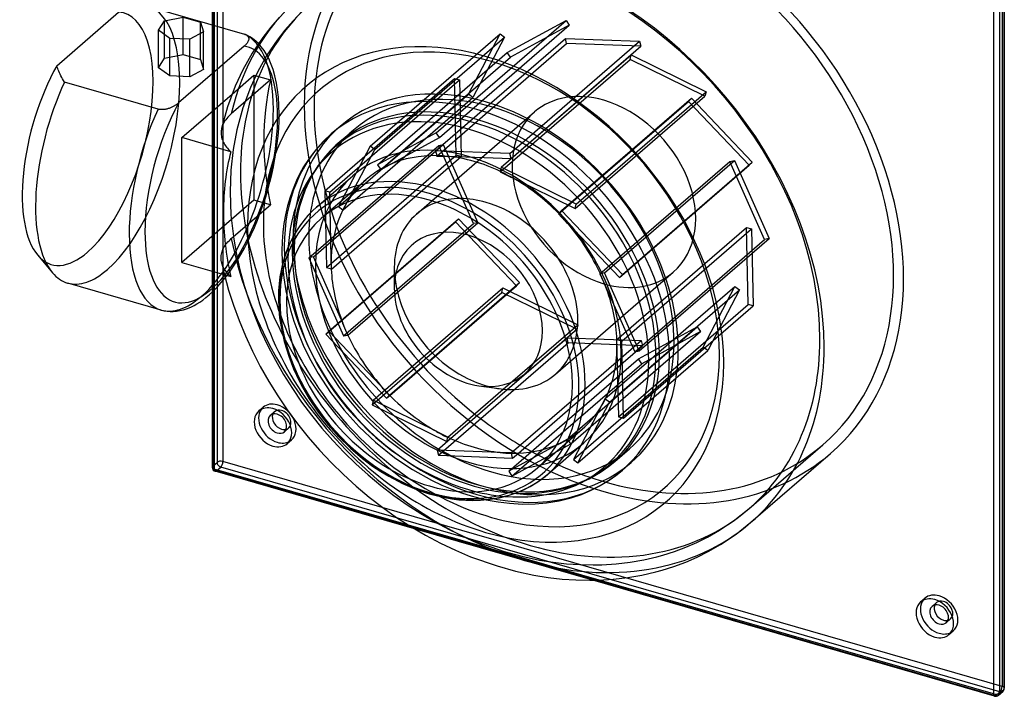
# Model space of a CAD drawing. Header units: millimetres. Extents: x -174 to 168, y -150 to 202.
# Tile 1 of 2: x -174 to 168, y -150 to 85. Entities that reach past the tile are written whole.
import ezdxf

# ---------------------------------------------------------------- set-up
doc = ezdxf.new("R2010")
doc.units = ezdxf.units.MM
doc.layers.add('HIDDEN', color=7, linetype='Continuous')
doc.layers.add('THICK', color=7, linetype='Continuous')

msp = doc.modelspace()

# ---------------------------------------------------------------- linework, layer by layer
at = {"layer": 'HIDDEN'}
for p, q in [((-103.35, 201.6), (-103.35, -68.6)), ((-106.9, 200.02), (-106.9, -70.18)), ((-105.4, 201.32), (-105.4, -68.88)), ((166.85, 123.6), (166.85, -146.6)), ((-117.18, 72.63), (-117.18, 85.62)), ((-75.97, 87.5), (-79.03, 84.35)), ((-123.64, 71.36), (-123.64, 84.35)), ((-111.17, 70.89), (-111.17, 83.88)), ((-107.1, 82.88), (-107.1, -9.84)), ((-106.35, 82.66), (-106.35, -9.11)), ((-79.03, 84.35), (-81.89, 81.06)), ((-29.38, 45.47), (15.62, 84.44)), ((-28.27, 43.82), (16.73, 82.79)), ((-4.74, 73.32), (15.62, 84.44)), ((16.73, 82.79), (-3.63, 71.67)), ((15.62, 84.44), (16.73, 82.79)), ((-81.89, 81.06), (-84.57, 77.6)), ((-52.27, 40.86), (-7.27, 79.83)), ((-50.69, 39.69), (-5.69, 78.66)), ((-18.24, 58.85), (-7.27, 79.83)), ((-5.69, 78.66), (-16.66, 57.68)), ((-7.27, 79.83), (-5.69, 78.66)), ((-90.04, 75.28), (-91.03, 76.39)), ((-89.07, 73.97), (-90.04, 75.28)), ((-84.57, 77.6), (-88.11, 72.34)), ((-29.61, 39.23), (15.39, 78.2)), ((-29.23, 37.39), (15.82, 76.4)), ((-3.89, 38.29), (41.11, 77.26)), ((-3.46, 36.49), (41.54, 75.46)), ((15.82, 76.4), (15.39, 78.2)), ((15.39, 78.2), (41.11, 77.26)), ((41.54, 75.46), (15.82, 76.4)), ((41.11, 77.26), (41.54, 75.46)), ((-123.64, 71.36), (-117.18, 72.63)), ((-117.18, 72.63), (-111.17, 70.89)), ((-88.11, 72.34), (-91.26, 66.73)), ((-88.01, 72.23), (-89.07, 73.97)), ((-87.48, 71.23), (-88.01, 72.23)), ((-49.74, 34.35), (-4.74, 73.32)), ((-6.83, 33.56), (38.17, 72.53)), ((-3.63, 71.67), (-4.74, 73.32)), ((37.83, 70.93), (38.17, 72.53)), ((38.17, 72.53), (64.16, 59.71)), ((-125.69, 68.04), (-123.64, 71.36)), ((-111.17, 70.89), (-110.13, 67.46)), ((-86.81, 69.71), (-87.48, 71.23)), ((-85.97, 67.44), (-86.81, 69.71)), ((-48.68, 32.66), (-3.63, 71.67)), ((-7.22, 31.92), (37.83, 70.93)), ((63.81, 58.11), (37.83, 70.93)), ((-100.15, 58.91), (-92.64, 65.42)), ((-91.26, 66.73), (-93.83, 61.19)), ((-92.64, 65.42), (-86.89, 63.77)), ((-92.64, 65.42), (-92.64, 22.12)), ((-85.32, 65.18), (-85.97, 67.44)), ((-84.78, 62.71), (-85.32, 65.18)), ((-86.89, 63.77), (-100.44, 52.03)), ((-84.39, 60.32), (-84.78, 62.71)), ((-68.03, 25.37), (-23.03, 64.34)), ((-66.3, 24.91), (-21.3, 63.88)), ((-22.43, 37.66), (-23.03, 64.34)), ((-23.03, 64.34), (-21.3, 63.88)), ((-21.3, 63.88), (-20.7, 37.2)), ((-93.83, 61.19), (-96.47, 54.06)), ((-84.11, 57.78), (-84.39, 60.32)), ((-63.24, 19.88), (-18.24, 58.85)), ((-16.66, 57.68), (-18.24, 58.85)), ((18.81, 19.14), (63.81, 58.11)), ((19.16, 20.73), (64.16, 59.71)), ((64.16, 59.71), (63.81, 58.11)), ((-83.92, 54.94), (-84.11, 57.78)), ((-83.85, 51.92), (-83.92, 54.94)), ((-57.52, 22.3), (-16.66, 57.68)), ((12.99, 17.33), (58.04, 56.34)), ((14.09, 18.44), (59.09, 57.42)), ((58.04, 56.34), (59.09, 57.42)), ((79.14, 34.18), (58.04, 56.34)), ((59.09, 57.42), (80.19, 35.26)), ((-101.27, 51.26), (-101.65, 50.85)), ((-100.86, 51.65), (-101.27, 51.26)), ((-100.44, 52.03), (-100.86, 51.65)), ((-96.47, 54.06), (-98.53, 46.52)), ((-83.89, 49.46), (-83.85, 51.92)), ((-30.92, 21.84), (4.69, 52.68)), ((-103.38, 48.23), (-103.56, 47.79)), ((-103.17, 48.68), (-103.38, 48.23)), ((-102.93, 49.12), (-103.17, 48.68)), ((-102.65, 49.56), (-102.93, 49.12)), ((-102.35, 50), (-102.65, 49.56)), ((-102.01, 50.43), (-102.35, 50)), ((-101.65, 50.85), (-102.01, 50.43)), ((-84.01, 46.93), (-83.89, 49.46)), ((-103.7, 47.36), (-103.81, 46.93)), ((-103.56, 47.79), (-103.7, 47.36)), ((-98.53, 46.52), (-99.81, 39.65)), ((-84.22, 44.33), (-84.01, 46.93)), ((-63.17, 42.03), (-58.12, 46.4)), ((-29.38, 45.47), (-49.74, 34.35)), ((-28.27, 43.82), (-29.38, 45.47)), ((-84.86, 39.05), (-84.5, 41.69)), ((-84.5, 41.69), (-84.22, 44.33)), ((-73.53, 2.07), (-28.53, 41.04)), ((-71.99, 2.41), (-26.99, 41.38)), ((-63.17, 42.03), (-64.5, 40.82)), ((-45.58, 34.37), (-28.27, 43.82)), ((-28.53, 41.04), (-26.99, 41.38)), ((-16.49, 13.93), (-28.53, 41.04)), ((-26.99, 41.38), (-14.95, 14.27)), ((-99.81, 39.65), (-100.61, 32.45)), ((-85.3, 36.37), (-84.86, 39.05)), ((-66.99, 38.29), (-69.8, 34.85)), ((-67.43, -1.31), (-22.43, 37.66)), ((-64.5, 40.82), (-66.99, 38.29)), ((-52.27, 40.86), (-63.24, 19.88)), ((-60.02, 21.85), (-50.69, 39.69)), ((-50.69, 39.69), (-52.27, 40.86)), ((-3.89, 38.29), (-29.61, 39.23)), ((-29.61, 39.23), (-29.2, 37.52)), ((-20.7, 37.2), (-22.43, 37.66)), ((-3.46, 36.49), (-3.89, 38.29)), ((-85.82, 33.68), (-85.3, 36.37)), ((-69.8, 34.85), (-70.41, 34)), ((-49.74, 34.35), (-48.69, 32.79)), ((-48.68, 32.66), (-45.63, 34.32)), ((-45.63, 34.32), (-45.58, 34.37)), ((-36.77, 23.28), (-20.7, 37.2)), ((-29.2, 37.52), (-29.25, 37.48)), ((-29.25, 37.48), (-29.23, 37.39)), ((-29.23, 37.39), (-25.39, 37.25)), ((-25.39, 37.25), (-25.34, 37.29)), ((-25.34, 37.29), (-3.46, 36.49)), ((27.4, -3.49), (72.45, 35.52)), ((28.99, -3.11), (73.99, 35.86)), ((34.14, -4.79), (79.14, 34.18)), ((35.19, -3.71), (80.19, 35.26)), ((72.45, 35.52), (73.99, 35.86)), ((84.49, 8.42), (72.45, 35.52)), ((73.99, 35.86), (86.03, 8.76)), ((80.19, 35.26), (79.14, 34.18)), ((-100.61, 32.45), (-100.88, 25.02)), ((-87.07, 28.28), (-86.41, 30.97)), ((-86.41, 30.97), (-85.82, 33.68)), ((-71.99, 31.6), (-73.43, 29.07)), ((-70.41, 34), (-71.99, 31.6)), ((-48.69, 32.79), (-48.74, 32.74)), ((-48.74, 32.74), (-48.68, 32.66)), ((-7.21, 32), (-7.22, 31.92)), ((-7.22, 31.92), (-3.34, 30)), ((-7.16, 32.04), (-7.21, 32)), ((-6.83, 33.56), (-7.16, 32.04)), ((19.16, 20.73), (-6.83, 33.56)), ((-87.8, 25.6), (-87.07, 28.28)), ((-73.99, 27.97), (-75.05, 25.7)), ((-73.43, 29.07), (-73.99, 27.97)), ((-69.23, 15.78), (-53.73, 29.2)), ((-3.34, 30), (-3.29, 30.04)), ((-3.29, 30.04), (18.81, 19.14)), ((-100.88, 25.02), (-100.56, 16.86)), ((-88.6, 22.93), (-87.8, 25.6)), ((-75.05, 25.7), (-76, 23.34)), ((-66.3, 24.91), (-68.03, 25.37)), ((-68.03, 25.37), (-67.43, -1.31)), ((-65.79, 2.21), (-66.3, 24.91)), ((-92.64, 22.12), (-117.64, 0.47)), ((-86.89, 20.46), (-92.64, 22.12)), ((-89.47, 20.29), (-88.6, 22.93)), ((-60.36, 21.26), (-60.07, 21.8)), ((-60.07, 21.8), (-60.02, 21.85)), ((18.81, 19.14), (19.16, 20.73)), ((-100.44, 8.73), (-86.89, 20.46)), ((-91.39, 15.12), (-90.4, 17.68)), ((-90.4, 17.68), (-89.47, 20.29)), ((-63.24, 19.88), (-61.74, 18.77)), ((-61.74, 18.77), (-61.79, 18.73)), ((13.04, 17.38), (12.99, 17.33)), ((12.99, 17.33), (16.14, 14.01)), ((13.09, 17.42), (13.04, 17.38)), ((14.09, 18.44), (13.09, 17.42)), ((35.19, -3.71), (14.09, 18.44)), ((-100.56, 16.86), (-99.6, 8.52)), ((-92.43, 12.62), (-91.39, 15.12)), ((-67.69, -24.43), (-22.69, 14.54)), ((-66.64, -23.36), (-21.64, 15.61)), ((-61.49, -25.04), (-16.49, 13.93)), ((-43.84, -10.75), (-14.95, 14.27)), ((-22.69, 14.54), (-21.64, 15.61)), ((-1.59, -7.62), (-22.69, 14.54)), ((-21.64, 15.61), (-0.54, -6.54)), ((-14.95, 14.27), (-16.49, 13.93)), ((16.14, 14.01), (16.19, 14.06)), ((16.19, 14.06), (34.14, -4.79)), ((-93.53, 10.17), (-92.43, 12.62)), ((33.15, -26.41), (78.2, 12.6)), ((34.93, -26.83), (79.93, 12.14)), ((78.2, 12.6), (79.93, 12.14)), ((78.8, -14.09), (78.2, 12.6)), ((79.93, 12.14), (80.53, -14.55)), ((-102.3, 6.76), (-101.97, 7.18)), ((-101.97, 7.18), (-101.62, 7.59)), ((-101.62, 7.59), (-101.24, 7.98)), ((-101.24, 7.98), (-100.85, 8.36)), ((-100.85, 8.36), (-100.44, 8.73)), ((-99.6, 8.52), (-98.67, 3.21)), ((-95.88, 5.46), (-94.69, 7.77)), ((-94.69, 7.77), (-93.53, 10.17)), ((39.49, -30.56), (84.49, 8.42)), ((41.03, -30.21), (86.03, 8.76)), ((86.03, 8.76), (84.49, 8.42)), ((-103.87, 3.36), (-103.78, 3.77)), ((-103.78, 3.77), (-103.66, 4.19)), ((-103.66, 4.19), (-103.51, 4.61)), ((-103.51, 4.61), (-103.33, 5.04)), ((-103.33, 5.04), (-103.12, 5.47)), ((-103.12, 5.47), (-102.88, 5.91)), ((-102.88, 5.91), (-102.6, 6.34)), ((-102.6, 6.34), (-102.3, 6.76)), ((-97.14, 3.22), (-95.88, 5.46)), ((-103.99, 2.05), (-103.98, 2.49)), ((-103.97, 1.6), (-103.99, 2.05)), ((-103.98, 2.49), (-103.94, 2.93)), ((-103.92, 1.15), (-103.97, 1.6)), ((-103.94, 2.93), (-103.87, 3.36)), ((-103.84, 0.7), (-103.92, 1.15)), ((-103.73, 0.24), (-103.84, 0.7)), ((-103.84, 0.7), (-103.68, -0.05)), ((-103.59, -0.21), (-103.73, 0.24)), ((-99.41, -0.47), (-98.27, 1.32)), ((-98.67, 3.21), (-97.47, -2.13)), ((-98.27, 1.32), (-97.14, 3.22)), ((-71.99, 2.41), (-73.53, 2.07)), ((-73.53, 2.07), (-61.49, -25.04)), ((-61.75, -20.64), (-71.99, 2.41)), ((-103.68, -0.05), (-103.52, -0.8)), ((-103.42, -0.66), (-103.59, -0.21)), ((-103.52, -0.8), (-103.35, -1.55)), ((-103.22, -1.09), (-103.42, -0.66)), ((-103.35, -1.55), (-103.18, -2.31)), ((-103.01, -1.5), (-103.22, -1.09)), ((-103.18, -2.31), (-103, -3.06)), ((-102.76, -1.92), (-103.01, -1.5)), ((-103, -3.06), (-102.81, -3.81)), ((-102.49, -2.34), (-102.76, -1.92)), ((-102.17, -2.76), (-102.49, -2.34)), ((-101.83, -3.19), (-102.17, -2.76)), ((-101.46, -3.61), (-101.83, -3.19)), ((-101.75, -3.79), (-100.56, -2.16)), ((-100.56, -2.16), (-99.41, -0.47)), ((-97.47, -2.13), (-96.01, -7.48)), ((-82.73, -0.2), (-82.27, -4.82)), ((-67.43, -1.31), (-65.79, -1.75)), ((-65.79, -1.75), (-65.84, -1.8)), ((17.2, -33.72), (52.81, -2.88)), ((28.99, -3.11), (27.53, -3.43)), ((41.03, -30.21), (28.99, -3.11)), ((-102.55, -4.83), (-101.75, -3.79)), ((-101.05, -4.03), (-101.46, -3.61)), ((-100.62, -4.44), (-101.05, -4.03)), ((-82.27, -4.82), (-81.53, -9.37)), ((-31.86, -33.67), (-0.54, -6.54)), ((-0.54, -6.54), (-1.59, -7.62)), ((27.48, -3.47), (27.4, -3.49)), ((27.4, -3.49), (29.2, -7.54)), ((27.53, -3.43), (27.48, -3.47)), ((34.14, -4.79), (35.19, -3.71)), ((-96.01, -7.48), (-94.3, -12.83)), ((-81.53, -9.37), (-80.77, -12.86)), ((-51.66, -48.88), (-6.66, -9.91)), ((-51.31, -47.28), (-6.31, -8.31)), ((-31.77, -33.76), (-1.59, -7.62)), ((-6.66, -9.91), (-6.31, -8.31)), ((19.33, -22.73), (-6.66, -9.91)), ((-6.31, -8.31), (19.67, -21.13)), ((29.11, -46.9), (74.16, -7.89)), ((29.2, -7.54), (29.25, -7.5)), ((29.25, -7.5), (39.49, -30.56)), ((30.74, -48.03), (75.74, -9.06)), ((63.19, -28.87), (74.16, -7.89)), ((75.74, -9.06), (64.77, -30.04)), ((74.16, -7.89), (75.74, -9.06)), ((-94.3, -12.83), (-92.33, -18.16)), ((-80.77, -12.86), (-79.84, -16.39)), ((-79.84, -16.39), (-78.73, -19.93)), ((33.8, -53.06), (78.8, -14.09)), ((35.53, -53.52), (80.53, -14.55)), ((80.53, -14.55), (78.8, -14.09)), ((-92.33, -18.16), (-90.17, -23.32)), ((-78.73, -19.93), (-77.41, -23.61)), ((-90.17, -23.32), (-87.77, -28.43)), ((-77.41, -23.61), (-75.49, -28.2)), ((-66.64, -23.36), (-67.69, -24.43)), ((-48.69, -42.2), (-66.64, -23.36)), ((-6.14, -43.49), (19.67, -21.13)), ((-4.76, -43.59), (19.33, -22.73)), ((16.08, -60.89), (61.13, -21.88)), ((17.24, -62.5), (62.24, -23.53)), ((19.67, -21.13), (19.33, -22.73)), ((40.77, -33), (61.13, -21.88)), ((62.24, -23.53), (41.88, -34.65)), ((61.13, -21.88), (62.24, -23.53)), ((-67.69, -24.43), (-46.59, -46.59)), ((-61.49, -25.04), (-60.03, -24.71)), ((-60.03, -24.71), (-60.08, -24.76)), ((-4.74, -43.59), (15.96, -25.66)), ((16.39, -27.46), (15.96, -25.66)), ((15.96, -25.66), (41.68, -26.61)), ((17.48, -47.56), (41.68, -26.61)), ((33.15, -26.41), (33.24, -30.4)), ((33.24, -26.44), (33.15, -26.41)), ((33.29, -26.39), (33.24, -26.44)), ((34.93, -26.83), (33.29, -26.39)), ((35.53, -53.52), (34.93, -26.83)), ((41.68, -26.61), (42.11, -28.41)), ((-87.77, -28.43), (-85.15, -33.47)), ((-75.49, -28.2), (-73.31, -32.71)), ((-28.61, -66.44), (16.39, -27.46)), ((42.11, -28.41), (16.39, -27.46)), ((17.1, -50.06), (42.11, -28.41)), ((18.19, -67.84), (63.19, -28.87)), ((19.77, -69.01), (64.77, -30.04)), ((33.24, -30.4), (33.29, -30.36)), ((33.29, -30.36), (33.8, -53.06)), ((39.49, -30.56), (41.03, -30.21)), ((64.77, -30.04), (63.19, -28.87)), ((-85.15, -33.47), (-82.3, -38.43)), ((-73.31, -32.71), (-70.36, -38)), ((16.07, -54.39), (40.77, -33)), ((41.88, -34.65), (40.77, -33)), ((-3.12, -73.62), (41.88, -34.65)), ((-82.3, -38.43), (-79.28, -43.24)), ((-70.36, -38), (-66, -44.68)), ((-79.28, -43.24), (-76.06, -47.95)), ((-66, -44.68), (-61.27, -50.8)), ((-51.31, -47.28), (-51.66, -48.88)), ((-29.21, -58.19), (-51.31, -47.28)), ((-46.59, -46.59), (-45.59, -45.57)), ((-46.59, -46.59), (-45.51, -45.66)), ((29.11, -46.9), (27.47, -50.04)), ((29.19, -46.96), (29.11, -46.9)), ((29.24, -46.92), (29.19, -46.96)), ((30.74, -48.03), (29.24, -46.92)), ((-90.91, -51.06), (-89.41, -49.76)), ((-76.06, -47.95), (-72.64, -52.54)), ((-61.27, -50.8), (-56.09, -56.53)), ((-51.66, -48.88), (-25.67, -61.7)), ((27.52, -49.99), (18.19, -67.84)), ((19.77, -69.01), (30.74, -48.03)), ((27.47, -50.04), (27.52, -49.99)), ((-86.95, -52.59), (-85.45, -51.29)), ((-72.64, -52.54), (-69.04, -57)), ((33.8, -53.06), (35.53, -53.52)), ((-82.04, -58.26), (-80.54, -56.96)), ((-69.04, -57), (-65.27, -61.31)), ((-56.09, -56.53), (-50.49, -61.84)), ((5.73, -70.77), (21.23, -57.35)), ((-81.09, -62.39), (-79.59, -61.1)), ((-65.27, -61.31), (-61.33, -65.46)), ((-29.04, -64.63), (-24.41, -60.62)), ((-25.67, -61.7), (-25.34, -60.19)), ((-25.67, -61.7), (-24.42, -60.62)), ((16.08, -60.89), (13.03, -62.55)), ((16.14, -60.98), (16.08, -60.89)), ((16.19, -60.93), (16.14, -60.98)), ((17.24, -62.5), (16.19, -60.93)), ((-50.49, -61.84), (-43.83, -67.16)), ((-7.16, -65.44), (-29.04, -64.63)), ((-29.04, -64.63), (-28.61, -66.44)), ((13.08, -62.51), (-4.23, -71.97)), ((-3.12, -73.62), (17.24, -62.5)), ((13.03, -62.55), (13.08, -62.51)), ((32.57, -68.53), (37.62, -64.15)), ((79.14, -84.92), (104.69, -62.79)), ((-61.33, -65.46), (-57.24, -69.45)), ((-43.83, -67.16), (-41.65, -68.73)), ((-28.61, -66.44), (-2.89, -67.38)), ((-4.23, -71.97), (3.53, -65.25)), ((-2.89, -67.38), (-3.3, -65.67)), ((-2.89, -67.38), (-0.9, -65.65)), ((18.19, -67.84), (19.77, -69.01)), ((-106.9, -70.18), (-105.4, -68.88)), ((-105.6, -71.85), (-104.1, -70.55)), ((166.1, -148.55), (-104.1, -70.55)), ((166.85, -146.6), (-103.35, -68.6)), ((-57.24, -69.45), (-53.01, -73.26)), ((-41.65, -68.73), (-37.63, -71.34)), ((-37.63, -71.34), (-31.05, -75.03)), ((28.32, -71.78), (30.5, -70.21)), ((30.5, -70.21), (32.57, -68.53)), ((164.6, -149.85), (-105.6, -71.85)), ((-53.01, -73.26), (-48.61, -76.93)), ((-31.05, -75.03), (-27.39, -76.78)), ((-4.23, -71.97), (-3.12, -73.62)), ((20.53, -75.96), (23.59, -74.55)), ((23.59, -74.55), (25.65, -73.44)), ((25.65, -73.44), (27.63, -72.23)), ((27.63, -72.23), (28.32, -71.78)), ((-48.61, -76.93), (-44.09, -80.39)), ((-27.39, -76.78), (-24, -78.21)), ((-24, -78.21), (-20.62, -79.46)), ((12.24, -78.55), (12.79, -78.43)), ((12.79, -78.43), (15.58, -77.7)), ((15.58, -77.7), (18.28, -76.83)), ((18.28, -76.83), (20.53, -75.96)), ((-44.09, -80.39), (-39.46, -83.64)), ((-20.62, -79.46), (-17.25, -80.53)), ((-17.25, -80.53), (-12.02, -81.85)), ((-39.46, -83.64), (-34.74, -86.67)), ((74.17, -88.88), (79.14, -84.92)), ((-34.74, -86.67), (-29.83, -89.54)), ((27.1, -109.72), (-39.01, -90.64)), ((24.88, -109.78), (-36.88, -91.95)), ((-29.83, -89.54), (-24.85, -92.17)), ((-24.85, -92.17), (-19.82, -94.55)), ((68.86, -92.43), (74.17, -88.88)), ((-19.82, -94.55), (-14.75, -96.68)), ((61.03, -96.63), (64.73, -94.79)), ((64.73, -94.79), (68.86, -92.43)), ((-14.75, -96.68), (-5.79, -99.8)), ((53.28, -99.76), (57.22, -98.29)), ((57.22, -98.29), (61.03, -96.63)), ((-5.79, -99.8), (0.31, -101.47)), ((0.31, -101.47), (6.38, -102.76)), ((42.55, -102.68), (47.16, -101.61)), ((47.16, -101.61), (49.23, -101.04)), ((49.23, -101.04), (53.28, -99.76)), ((6.38, -102.76), (11.11, -103.52)), ((11.11, -103.52), (15.8, -104.05)), ((15.8, -104.05), (20.43, -104.36)), ((20.43, -104.36), (24.99, -104.45)), ((24.99, -104.45), (28, -104.39)), ((28, -104.39), (32.96, -104.08)), ((32.96, -104.08), (37.81, -103.5)), ((37.81, -103.5), (42.55, -102.68)), ((138.59, -117.31), (140.09, -116.01)), ((142.54, -118.84), (144.04, -117.54)), ((147.45, -124.51), (148.95, -123.21)), ((148.41, -128.64), (149.91, -127.35)), ((164.6, -149.85), (166.1, -148.55))]:
    msp.add_line(p, q, dxfattribs=at)
for centre, major_axis, ratio, start_param, end_param in [((28.75, 24.9), (75.94, -87.69), 0.75, 0, 2.284521), ((28.75, 24.9), (78.56, -90.71), 0.75, -3.141592, -0.857072), ((28.75, 24.9), (75.94, -87.69), 0.75, -3.141592, -1.310677), ((3.2, 2.77), (-75.94, 87.69), 0.75, -2.427868, -0.857072), ((-143.33, 41.37), (-13.87, -48.04), 0.433013, 0.588003, 3.086094), ((1.2, 1.04), (-78.56, 90.71), 0.75, 0.000038, 0.503854), ((3.2, 2.77), (-75.94, 87.69), 0.75, 0.000041, 0.713724), ((-150.26, 43.37), (12.59, 43.6), 0.433013, -2.55359, 0.096071), ((-10.25, -8.88), (-59.78, 69.03), 0.75, -2.427868, 0.713724), ((-110.85, 32), (-13.87, -48.04), 0.433013, 2.158799, 3.086094), ((-107.39, 31), (-12.76, -44.2), 0.433013, 2.158799, 3.023282), ((14.75, 12.77), (78.56, -90.71), 0.75, -2.637739, -2.217998), ((-15.3, -13.25), (-47.87, 55.28), 0.75, -0.857072, 0.713724), ((-16.25, -14.07), (-47.67, 55.04), 0.75, -2.427868, 0.38824), ((-10.25, -8.88), (47.87, -55.28), 0.75, 2.284521, 3.141578), ((28.75, 24.9), (24.06, -27.78), 0.75, 2.284521, 3.141578), ((28.75, 24.9), (24.06, -27.78), 0.75, -0.000014, 2.284521), ((-110.85, 32), (-13.87, -48.04), 0.433013, 0.588003, 2.158799), ((-10.25, -8.88), (47.87, -55.28), 0.75, -0.000014, 2.284521), ((28.75, 24.9), (24.06, -27.78), 0.75, 3.141578, 5.426113), ((-107.39, 31), (-12.76, -44.2), 0.433013, 0.790556, 2.158799), ((-15.3, -13.25), (-47.87, 55.28), 0.75, -2.427868, -0.857072), ((-12.25, -10.61), (50.49, -58.3), 0.75, 3.141578, 5.426113), ((-15.3, -13.25), (-50.49, 58.3), 0.75, 0.000079, 0.713724), ((-10.25, -8.88), (47.87, -55.28), 0.75, 3.141578, 5.426113), ((-16.25, -14.07), (37.48, -43.28), 0.75, 2.548865, 2.917647), ((-16.3, -14.12), (37.48, -43.28), 0.75, 2.917647, 2.997664), ((-16.3, -14.12), (37.48, -43.28), 0.75, 2.468848, 2.548865), ((-16.25, -14.07), (37.48, -43.28), 0.75, 2.284521, 2.468848), ((-16.25, -14.07), (37.48, -43.28), 0.75, 2.100066, 2.284521), ((3.2, 2.77), (-75.94, 87.69), 0.75, 0.713724, 2.284521), ((-16.25, -14.07), (37.48, -43.28), 0.75, 2.997664, 3.141589), ((-16.3, -14.12), (37.48, -43.28), 0.75, 2.020049, 2.100066), ((-18.25, -15.8), (40.1, -46.3), 0.75, 3.141578, 5.426113), ((-16.25, -14.07), (37.48, -43.28), 0.75, 3.141589, 3.366446), ((-16.25, -14.07), (37.48, -43.28), 0.75, 1.651267, 2.020049), ((-16.25, -14.07), (-47.67, 55.04), 0.75, 0.38824, 0.713724), ((-16.3, -14.12), (37.48, -43.28), 0.75, -2.91674, -2.901284), ((-12.12, -10.5), (24.06, -27.78), 0.75, 2.284521, 2.851076), ((-12.12, -10.5), (24.06, -27.78), 0.75, 0.713724, 2.284521), ((-30.8, -26.67), (-40.1, 46.3), 0.75, 0.000091, 0.713724), ((-16.25, -14.07), (37.48, -43.28), 0.75, -2.836722, -2.835245), ((-16.3, -14.12), (37.48, -43.28), 0.75, 1.57125, 1.651267), ((-10.25, -8.88), (-59.78, 69.03), 0.75, 0.713724, 2.284521), ((-16.25, -14.07), (37.48, -43.28), 0.75, 1.202468, 1.57125), ((1.2, 1.04), (-78.56, 90.71), 0.75, 0.923595, 2.284521), ((-150.26, 43.37), (12.59, 43.6), 0.433013, 2.860556, 3.729595), ((-15.3, -13.25), (-50.49, 58.3), 0.75, 0.713724, 2.284521), ((-18.25, -15.8), (-47.28, 54.59), 0.75, 0.653023, 0.713724), ((-16.25, -14.07), (-47.67, 55.04), 0.75, 0.713724, 2.284521), ((-15.3, -13.25), (-47.87, 55.28), 0.75, 0.713724, 2.284521), ((-18.25, -15.8), (-47.28, 54.59), 0.75, 0.713724, 2.284521), ((-143.33, 41.37), (-13.87, -48.04), 0.433013, 0.000001, 0.588003), ((-16.25, -14.07), (37.48, -43.28), 0.75, -2.387923, -2.386781), ((-12.12, -10.5), (24.06, -27.78), 0.75, -2.427868, -0.857072), ((28.75, 24.9), (24.06, -27.78), 0.75, -0.857072, -0.000014), ((-16.3, -14.12), (37.48, -43.28), 0.75, 1.122451, 1.202468), ((-16.25, -14.07), (37.48, -43.28), 0.75, 0.753669, 1.122451), ((-110.85, 32), (-13.87, -48.04), 0.433013, 0.000107, 0.588003), ((-30.8, -26.67), (-40.1, 46.3), 0.75, 0.713724, 2.284521), ((-12.12, -10.5), (24.06, -27.78), 0.75, 0.290517, 0.713724), ((-16.25, -14.07), (37.48, -43.28), 0.75, -1.939124, -1.938544), ((-16.3, -14.12), (37.48, -43.28), 0.75, 0.673652, 0.753669), ((3.2, 2.77), (-75.94, 87.69), 0.75, -3.141592, -2.427868), ((-16.25, -14.07), (37.48, -43.28), 0.75, 0.304871, 0.673652), ((-10.25, -8.88), (-59.78, 69.03), 0.75, 2.284521, 3.855317), ((-16.25, -14.07), (-47.67, 55.04), 0.75, 2.753365, 3.855317), ((-15.3, -13.25), (-47.87, 55.28), 0.75, 3.141578, 3.855317), ((-12.12, -10.5), (24.06, -27.78), 0.75, -0.857072, -0.713747), ((-16.3, -14.12), (37.48, -43.28), 0.75, 0.224853, 0.304871), ((-84.5, -55.43), (4.91, -5.67), 0.75, -3.141514, -2.964282), ((-84.5, -55.43), (4.91, -5.67), 0.75, 2.284521, 3.141672), ((-83, -54.13), (-2.45, 2.83), 0.75, -0.857072, 0.000079), ((-84.5, -55.43), (4.91, -5.67), 0.75, 0.000079, 2.284521), ((-83, -54.13), (-2.45, 2.83), 0.75, -3.141514, -0.857072), ((-16.25, -14.07), (37.48, -43.28), 0.75, -0.000004, 0.224853), ((-83, -54.13), (-2.45, 2.83), 0.75, 0.000079, 0.360526), ((28.75, 24.9), (75.94, -87.69), 0.75, -1.310541, -1.13432), ((-83, -54.13), (-2.45, 2.83), 0.75, 2.781066, 3.141672), ((-16.25, -14.07), (37.48, -43.28), 0.75, -0.143928, -0.000004), ((-84.5, -55.43), (4.91, -5.67), 0.75, -0.177311, 0.000079), ((-16.3, -14.12), (37.48, -43.28), 0.75, -0.223946, -0.143928), ((-18.25, -15.8), (40.1, -46.3), 0.75, -0.857072, -0.000014), ((-10.25, -8.88), (47.87, -55.28), 0.75, -0.857072, -0.000014), ((-16.25, -14.07), (37.48, -43.28), 0.75, -0.241101, -0.223946), ((28.75, 24.9), (75.94, -87.69), 0.75, -0.857072, 0), ((28.75, 24.9), (75.94, -87.69), 0.75, -1.109489, -0.857072), ((28.75, 24.9), (78.56, -90.71), 0.75, -0.857072, 0), ((-105.6, -70.55), (1.5, 0), 0.5, 2.617994, 3.141499), ((-105.6, -70.55), (-0.98, 1.13), 0.75, 0.713724, 2.284521), ((-104.1, -69.25), (1.5, 0), 0.5, 1.047198, 2.617994), ((-104.1, -69.25), (-0.98, 1.13), 0.75, 0.713724, 2.284521), ((-104.1, -69.25), (-0.42, -1.44), 0.433013, 0.588003, 2.158799), ((-15.3, -13.25), (-47.87, 55.28), 0.75, 2.284521, 3.141552), ((-15.3, -13.25), (-50.49, 58.3), 0.75, 2.284521, 3.141578), ((-12.25, -10.61), (50.49, -58.3), 0.75, -0.857072, -0.000014), ((-105.6, -70.55), (-0.42, -1.44), 0.433013, 0.000007, 0.588003), ((-30.8, -26.67), (-40.1, 46.3), 0.75, 2.284521, 3.141578), ((-30.8, -26.67), (-40.1, 46.3), 0.75, 3.141578, 3.141683), ((-18.25, -15.8), (-47.28, 54.59), 0.75, 2.284521, 2.488694), ((-16.25, -14.07), (-47.67, 55.04), 0.75, 2.284521, 2.753365), ((3.2, 2.77), (-75.94, 87.69), 0.75, 2.284521, 3.141524), ((1.2, 1.04), (-78.56, 90.71), 0.75, 2.284521, 3.141524), ((145, -121.68), (4.91, -5.67), 0.75, -3.141514, -2.964282), ((145, -121.68), (4.91, -5.67), 0.75, 2.284521, 3.141672), ((145, -121.68), (4.91, -5.67), 0.75, 0.000079, 2.284521), ((146.5, -120.38), (-2.45, 2.83), 0.75, 0.000079, 0.360526), ((146.5, -120.38), (-2.45, 2.83), 0.75, -0.857072, 0.000079), ((146.5, -120.38), (-2.45, 2.83), 0.75, -3.141514, -0.857072), ((146.5, -120.38), (-2.45, 2.83), 0.75, 2.781066, 3.141672), ((145, -121.68), (4.91, -5.67), 0.75, -0.177311, 0.000079), ((166.1, -147.25), (-0.42, -1.44), 0.433013, 0.588003, 2.158799), ((166.1, -147.25), (1.5, 0), 0.5, -0.000094, 1.047198), ((164.6, -148.55), (-0.42, -1.44), 0.433013, 0.000007, 0.588003), ((164.6, -148.55), (-0.98, 1.13), 0.75, 2.284521, 3.141672), ((166.1, -147.25), (-0.98, 1.13), 0.75, 2.284521, 3.141672)]:
    msp.add_ellipse(centre, major_axis=major_axis, ratio=ratio, start_param=start_param, end_param=end_param, dxfattribs=at)
at = {"layer": 'THICK'}
for p, q in [((-107.1, 199.65), (-107.1, 82.88)), ((-106.35, 199), (-106.35, 82.66)), ((167.6, 122.95), (167.6, -147.25)), ((163.85, 121), (163.85, -149.2)), ((165.9, 121.27), (165.9, -148.93)), ((167.4, 122.57), (167.4, -147.63)), ((-128.33, 89.01), (-95.85, 79.63)), ((-160.97, 68.73), (-139.54, 87.3)), ((-123.64, 84.35), (-117.18, 85.62)), ((-117.18, 85.62), (-111.17, 83.88)), ((-83.83, 85.46), (-86.77, 82.08)), ((-125.69, 81.04), (-123.64, 84.35)), ((-111.17, 83.88), (-110.13, 80.45)), ((-86.77, 82.08), (-89.54, 78.52)), ((-125.69, 68.04), (-125.69, 81.04)), ((-121.78, 78.17), (-125.69, 81.04)), ((-110.13, 80.45), (-114.86, 77.91)), ((-110.13, 67.46), (-110.13, 80.45)), ((-95.85, 79.63), (-95.79, 79.61)), ((-95.79, 79.61), (-95.73, 79.59)), ((-95.73, 79.59), (-95.66, 79.57)), ((-95.66, 79.57), (-95.6, 79.55)), ((-95.6, 79.55), (-95.54, 79.52)), ((-95.54, 79.52), (-95.48, 79.5)), ((-95.48, 79.5), (-95.26, 79.39)), ((-95.06, 79.31), (-95.48, 79.5)), ((-95.26, 79.39), (-95.06, 79.27)), ((-94.02, 78.76), (-95.06, 79.31)), ((-95.06, 79.27), (-94.9, 79.14)), ((-94.9, 79.14), (-94.76, 79.01)), ((-94.76, 79.01), (-94.65, 78.86)), ((-94.65, 78.86), (-94.55, 78.71)), ((-94.55, 78.71), (-94.49, 78.56)), ((-94.49, 78.56), (-94.44, 78.41)), ((-93.12, 78.18), (-94.02, 78.76)), ((-121.78, 65.18), (-121.78, 78.17)), ((-114.86, 77.91), (-121.78, 78.17)), ((-96.03, 75.48), (-118.74, 55.8)), ((-114.86, 64.92), (-114.86, 77.91)), ((-95.88, 75.61), (-96.03, 75.48)), ((-95.74, 75.74), (-95.88, 75.61)), ((-95.6, 75.88), (-95.74, 75.74)), ((-95.46, 76.02), (-95.6, 75.88)), ((-95.33, 76.16), (-95.46, 76.02)), ((-95.2, 76.31), (-95.33, 76.16)), ((-95.08, 76.45), (-95.2, 76.31)), ((-94.97, 76.6), (-95.08, 76.45)), ((-94.87, 76.75), (-94.97, 76.6)), ((-94.78, 76.9), (-94.87, 76.75)), ((-94.69, 77.04), (-94.78, 76.9)), ((-94.62, 77.19), (-94.69, 77.04)), ((-94.56, 77.33), (-94.62, 77.19)), ((-94.5, 77.48), (-94.56, 77.33)), ((-94.46, 77.64), (-94.5, 77.48)), ((-94.42, 77.8), (-94.46, 77.64)), ((-94.44, 78.41), (-94.41, 78.26)), ((-94.4, 77.95), (-94.42, 77.8)), ((-94.41, 78.26), (-94.4, 78.11)), ((-94.4, 78.11), (-94.4, 77.95)), ((-89.54, 78.52), (-93.18, 73.1)), ((-92.48, 77.7), (-93.12, 78.18)), ((-91.84, 77.16), (-92.48, 77.7)), ((-91.03, 76.39), (-91.84, 77.16)), ((-93.18, 73.1), (-96.42, 67.32)), ((-160.81, 68.26), (-160.97, 68.73)), ((-160.63, 67.77), (-160.81, 68.26)), ((-160.44, 67.28), (-160.63, 67.77)), ((-160.23, 66.78), (-160.44, 67.28)), ((-160.01, 66.27), (-160.23, 66.78)), ((-159.77, 65.75), (-160.01, 66.27)), ((-159.51, 65.22), (-159.77, 65.75)), ((-159.24, 64.69), (-159.51, 65.22)), ((-121.78, 65.18), (-125.69, 68.04)), ((-114.86, 64.92), (-121.78, 65.18)), ((-110.13, 67.46), (-114.86, 64.92)), ((-96.42, 67.32), (-99.08, 61.61)), ((-158.95, 64.14), (-159.24, 64.69)), ((-158.65, 63.59), (-158.95, 64.14)), ((-158.33, 63.03), (-158.65, 63.59)), ((-125.85, 53.65), (-158.33, 63.03)), ((-99.08, 61.61), (-101.73, 54.47)), ((-117.64, 43.77), (-100.15, 58.91)), ((-120.4, 54.65), (-120.61, 54.53)), ((-120.19, 54.77), (-120.4, 54.65)), ((-119.99, 54.89), (-120.19, 54.77)), ((-119.79, 55.02), (-119.99, 54.89)), ((-119.6, 55.15), (-119.79, 55.02)), ((-119.41, 55.28), (-119.6, 55.15)), ((-119.23, 55.41), (-119.41, 55.28)), ((-119.06, 55.54), (-119.23, 55.41)), ((-118.9, 55.68), (-119.06, 55.54)), ((-118.74, 55.8), (-118.9, 55.68)), ((-125.58, 53.58), (-125.85, 53.65)), ((-125.28, 53.53), (-125.58, 53.58)), ((-124.96, 53.5), (-125.28, 53.53)), ((-124.66, 53.48), (-124.96, 53.5)), ((-124.35, 53.49), (-124.66, 53.48)), ((-124.04, 53.5), (-124.35, 53.49)), ((-123.73, 53.53), (-124.04, 53.5)), ((-123.42, 53.58), (-123.73, 53.53)), ((-123.13, 53.63), (-123.42, 53.58)), ((-122.85, 53.69), (-123.13, 53.63)), ((-122.58, 53.76), (-122.85, 53.69)), ((-122.3, 53.84), (-122.58, 53.76)), ((-122.03, 53.92), (-122.3, 53.84)), ((-121.77, 54.02), (-122.03, 53.92)), ((-121.51, 54.12), (-121.77, 54.02)), ((-121.27, 54.22), (-121.51, 54.12)), ((-121.04, 54.32), (-121.27, 54.22)), ((-120.83, 54.42), (-121.04, 54.32)), ((-120.61, 54.53), (-120.83, 54.42)), ((-101.73, 54.47), (-103.81, 46.93)), ((-103.98, 45.64), (-103.99, 45.19)), ((-103.99, 45.19), (-103.96, 44.74)), ((-103.95, 46.08), (-103.98, 45.64)), ((-103.96, 44.74), (-103.9, 44.29)), ((-103.9, 46.51), (-103.95, 46.08)), ((-103.81, 46.93), (-103.9, 46.51)), ((-65.79, 45.05), (-68.57, 42.43)), ((-62.74, 47.69), (-65.79, 45.05)), ((-100.62, 38.86), (-117.64, 43.77)), ((-117.64, 0.47), (-117.64, 43.77)), ((-103.9, 44.29), (-103.81, 43.84)), ((-103.81, 43.84), (-103.69, 43.4)), ((-103.69, 43.4), (-103.54, 42.96)), ((-103.54, 42.96), (-103.37, 42.54)), ((-103.37, 42.54), (-103.18, 42.12)), ((-103.18, 42.12), (-102.96, 41.72)), ((-102.96, 41.72), (-102.72, 41.31)), ((-102.72, 41.31), (-102.44, 40.9)), ((-68.57, 42.43), (-71.14, 39.58)), ((-102.44, 40.9), (-102.14, 40.49)), ((-102.14, 40.49), (-101.8, 40.08)), ((-101.8, 40.08), (-101.43, 39.67)), ((-101.43, 39.67), (-101.04, 39.26)), ((-101.04, 39.26), (-100.62, 38.86)), ((-72.45, 37.92), (-73.95, 35.81)), ((-71.14, 39.58), (-72.45, 37.92)), ((-73.95, 35.81), (-75.36, 33.6)), ((-76.66, 31.28), (-77.85, 28.85)), ((-75.36, 33.6), (-76.66, 31.28)), ((-77.85, 28.85), (-79.03, 26.06)), ((-70.9, 19.62), (-58.35, 30.5)), ((-79.03, 26.06), (-80.06, 23.15)), ((-80.06, 23.15), (-80.95, 20.11)), ((-65.75, -1.82), (-36.77, 23.28)), ((-61.71, 18.67), (-57.52, 22.3)), ((-61.71, 18.67), (-60.36, 21.26)), ((-36.18, 17.28), (-30.92, 21.84)), ((-80.95, 20.11), (-81.69, 16.94)), ((-72.28, 18.36), (-73.6, 17.03)), ((-70.9, 19.62), (-72.28, 18.36)), ((-61.79, 18.73), (-61.71, 18.67)), ((-82.21, 13.98), (-82.59, 10.92)), ((-81.69, 16.94), (-82.21, 13.98)), ((-76.03, 14.13), (-77.19, 12.5)), ((-74.85, 15.61), (-76.03, 14.13)), ((-73.6, 17.03), (-74.85, 15.61)), ((-82.59, 10.92), (-82.82, 7.77)), ((-78.27, 10.78), (-79.28, 8.98)), ((-77.19, 12.5), (-78.27, 10.78)), ((-82.82, 7.77), (-82.9, 4.53)), ((-80.2, 7.09), (-80.48, 6.47)), ((-79.28, 8.98), (-80.2, 7.09)), ((-82.9, 4.53), (-82.89, 3.74)), ((-82.89, 3.74), (-82.88, 2.95)), ((-81.31, 4.42), (-82.04, 2.27)), ((-80.48, 6.47), (-81.31, 4.42)), ((-167.58, 3), (-162.42, -3.11)), ((-117.64, 0.47), (-100.62, -4.44)), ((-82.68, 0.03), (-83.2, -2.3)), ((-82.88, 2.95), (-82.85, 2.15)), ((-82.85, 2.15), (-82.82, 1.36)), ((-82.82, 1.36), (-82.78, 0.58)), ((-82.78, 0.58), (-82.73, -0.2)), ((-82.04, 2.27), (-82.68, 0.03)), ((-65.84, 2.17), (-65.79, 2.21)), ((-65.75, -1.82), (-65.84, 2.17)), ((-83.2, -2.3), (-83.59, -4.57)), ((-65.84, -1.8), (-65.75, -1.82)), ((-43.95, -1.31), (-43.95, -8.39)), ((-124.72, -16.04), (-157.19, -6.66)), ((-105.38, -8.12), (-103.95, -6.53)), ((-103.95, -6.53), (-102.55, -4.83)), ((-102.81, -3.81), (-101.38, -9.1)), ((-83.59, -4.57), (-83.88, -6.93)), ((-108.18, -10.82), (-106.79, -9.54)), ((-107.1, -9.84), (-107.1, -70.55)), ((-106.79, -9.54), (-105.38, -8.12)), ((-106.35, -9.11), (-106.35, -71.2)), ((-101.38, -9.1), (-99.69, -14.4)), ((-84.05, -9.36), (-84.11, -11.86)), ((-83.88, -6.93), (-84.05, -9.36)), ((-112.42, -13.91), (-111.41, -13.28)), ((-111.41, -13.28), (-110.37, -12.56)), ((-110.37, -12.56), (-109.29, -11.74)), ((-109.29, -11.74), (-108.18, -10.82)), ((-84.11, -11.86), (-83.98, -15.65)), ((-60, -24.74), (-43.84, -10.75)), ((-124.72, -16.04), (-123.74, -16.28)), ((-123.74, -16.28), (-122.74, -16.44)), ((-122.74, -16.44), (-121.7, -16.53)), ((-121.7, -16.53), (-120.62, -16.53)), ((-120.62, -16.53), (-119.48, -16.44)), ((-119.48, -16.44), (-118.29, -16.25)), ((-118.29, -16.25), (-116.99, -15.93)), ((-116.99, -15.93), (-115.63, -15.47)), ((-115.63, -15.47), (-114.24, -14.88)), ((-114.24, -14.88), (-113.35, -14.43)), ((-113.35, -14.43), (-112.42, -13.91)), ((-99.69, -14.4), (-97.77, -19.68)), ((-83.98, -15.65), (-83.68, -18.74)), ((-97.77, -19.68), (-95.56, -25.03)), ((-83.68, -18.74), (-83.21, -21.89)), ((-83.21, -21.89), (-82.1, -26.94)), ((-61.8, -20.69), (-61.75, -20.64)), ((-60, -24.74), (-61.8, -20.69)), ((-95.56, -25.03), (-93.1, -30.35)), ((-82.1, -26.94), (-80.54, -32.06)), ((-60.08, -24.76), (-60, -24.74)), ((-93.1, -30.35), (-90.41, -35.6)), ((-80.54, -32.06), (-78.83, -36.48)), ((-45.59, -45.56), (-31.86, -33.67)), ((-45.51, -45.66), (-31.77, -33.76)), ((11.93, -38.28), (17.2, -33.72)), ((-90.41, -35.6), (-87.47, -40.78)), ((-78.83, -36.48), (-76.79, -40.87)), ((-87.47, -40.78), (-84.35, -45.8)), ((-76.79, -40.87), (-76.2, -42.02)), ((-76.2, -42.02), (-73.45, -46.82)), ((-48.74, -42.25), (-48.69, -42.2)), ((-45.59, -45.56), (-48.74, -42.25)), ((-25.38, -60.15), (-6.14, -43.49)), ((-24.42, -60.62), (-4.76, -43.59)), ((-24.41, -60.62), (-4.74, -43.59)), ((-14.58, -42.3), (-7.58, -43.31)), ((-84.35, -45.8), (-81.02, -50.7)), ((-73.45, -46.82), (-70.34, -51.47)), ((-45.64, -45.61), (-45.59, -45.56)), ((-45.59, -45.57), (-45.64, -45.61)), ((-3.37, -65.62), (17.48, -47.56)), ((-81.02, -50.7), (-77.49, -55.49)), ((-0.9, -65.65), (17.1, -50.06)), ((-70.34, -51.47), (-66.91, -55.89)), ((3.53, -65.25), (16.07, -54.39)), ((-77.49, -55.49), (-73.77, -60.14)), ((-66.91, -55.89), (-63.17, -60.08)), ((-73.77, -60.14), (-69.86, -64.64)), ((-63.17, -60.08), (-59.15, -63.99)), ((-29.26, -58.23), (-29.21, -58.19)), ((-25.38, -60.15), (-29.26, -58.23)), ((-25.39, -60.23), (-25.38, -60.15)), ((-25.34, -60.19), (-25.39, -60.23)), ((-69.86, -64.64), (-65.79, -68.98)), ((-59.15, -63.99), (-54.91, -67.58)), ((9.3, -72.97), (21.85, -62.11)), ((-54.91, -67.58), (-51.43, -70.16)), ((-7.21, -65.48), (-7.16, -65.44)), ((-3.37, -65.62), (-7.21, -65.48)), ((-3.35, -65.71), (-3.37, -65.62)), ((-3.3, -65.67), (-3.35, -65.71)), ((79.76, -89.67), (107.31, -65.81)), ((-39.01, -90.64), (-106.35, -71.2)), ((-65.79, -68.98), (-61.55, -73.15)), ((-51.43, -70.16), (-48.65, -72.01)), ((31.72, -74.27), (35.19, -71.55)), ((35.19, -71.55), (38.24, -68.91)), ((-36.88, -91.95), (-106.02, -71.99)), ((-61.55, -73.15), (-57.17, -77.13)), ((-48.65, -72.01), (-45.84, -73.71)), ((-45.84, -73.71), (-41.05, -76.21)), ((5.84, -75.61), (8.38, -73.74)), ((8.38, -73.74), (9.3, -72.97)), ((29.49, -75.77), (31.72, -74.27)), ((-57.17, -77.13), (-52.6, -80.95)), ((-41.05, -76.21), (-36.25, -78.27)), ((-36.25, -78.27), (-31.83, -79.77)), ((-1.66, -79.47), (0.97, -78.36)), ((0.97, -78.36), (3.12, -77.27)), ((3.12, -77.27), (5.84, -75.61)), ((24.15, -78.66), (27.15, -77.14)), ((27.15, -77.14), (29.49, -75.77)), ((-52.6, -80.95), (-47.91, -84.57)), ((-31.83, -79.77), (-27.48, -80.88)), ((-27.48, -80.88), (-26.45, -81.1)), ((-26.45, -81.1), (-23.96, -81.53)), ((-23.96, -81.53), (-21.51, -81.83)), ((-21.51, -81.83), (-19.11, -82.01)), ((-14.09, -82.02), (-10.72, -81.71)), ((-12.02, -81.85), (-7.95, -82.6)), ((-10.72, -81.71), (-7.52, -81.17)), ((-7.52, -81.17), (-4.44, -80.39)), ((-4.44, -80.39), (-1.66, -79.47)), ((13.22, -82.22), (17.35, -81.2)), ((17.35, -81.2), (20.99, -79.98)), ((20.99, -79.98), (24.15, -78.66)), ((-47.91, -84.57), (-43.11, -87.97)), ((-19.11, -82.01), (-16.77, -82.08)), ((-16.77, -82.08), (-14.09, -82.02)), ((-7.95, -82.6), (-3.98, -83.09)), ((-3.98, -83.09), (0.55, -83.35)), ((0.55, -83.35), (4.96, -83.28)), ((4.96, -83.28), (8.9, -82.93)), ((8.9, -82.93), (13.22, -82.22)), ((-43.11, -87.97), (-38.21, -91.14)), ((-38.21, -91.14), (-33.12, -94.14)), ((74.62, -93.76), (79.75, -89.68)), ((-33.12, -94.14), (-27.95, -96.89)), ((69.15, -97.42), (74.62, -93.76)), ((-27.95, -96.89), (-22.72, -99.38)), ((64.88, -99.85), (69.15, -97.42)), ((-22.72, -99.38), (-17.47, -101.61)), ((-17.47, -101.61), (-8.29, -104.84)), ((57.12, -103.46), (61.07, -101.75)), ((61.07, -101.75), (64.88, -99.85)), ((-8.29, -104.84), (-1.91, -106.61)), ((48.91, -106.29), (53.05, -104.98)), ((53.05, -104.98), (57.12, -103.46)), ((-1.91, -106.61), (4.46, -107.99)), ((4.46, -107.99), (9.37, -108.79)), ((9.37, -108.79), (14.23, -109.36)), ((32, -109.42), (37.03, -108.84)), ((37.03, -108.84), (41.93, -107.99)), ((41.93, -107.99), (46.77, -106.88)), ((46.77, -106.88), (48.91, -106.29)), ((14.23, -109.36), (19.03, -109.69)), ((19.03, -109.69), (23.82, -109.79)), ((23.82, -109.79), (26.94, -109.73)), ((164.18, -149.99), (24.88, -109.78)), ((26.94, -109.73), (32, -109.42)), ((163.85, -149.2), (27.1, -109.72)), ((165.58, -149.69), (167.08, -148.39)), ((165.9, -148.93), (167.4, -147.63))]:
    msp.add_line(p, q, dxfattribs=at)
for centre, start, end in [((-105.6, -70.55), 179.9974, 253.898), ((164.6, -148.55), 253.898, 310.8969), ((166.1, -147.25), 310.8969, 359.9974)]:
    msp.add_arc(centre, 1.5, start, end, dxfattribs=at)
for centre, major_axis, ratio, start_param, end_param in [((28.75, 24.9), (78.56, -90.71), 0.75, 0, 2.284521), ((1.2, 1.04), (-78.56, 90.71), 0.75, -2.427868, -0.857072), ((-12.25, -10.61), (-62.4, 72.06), 0.75, -2.427868, 0.713724), ((-107.39, 31), (-12.76, -44.2), 0.433013, 3.023282, 3.21312), ((-150.26, 43.37), (12.59, 43.6), 0.433013, 1.079934, 2.860556), ((-143.33, 41.37), (-13.87, -48.04), 0.433013, -1.910089, -0.281143), ((-12.25, -10.61), (50.49, -58.3), 0.75, 2.284521, 3.141578), ((-15.3, -13.25), (-50.49, 58.3), 0.75, -0.857072, 0.000079), ((-107.39, 31), (-12.76, -44.2), 0.433013, -2.037115, -0.982794), ((-18.25, -15.8), (-47.28, 54.59), 0.75, -2.427868, 0.653023), ((-12.25, -10.61), (50.49, -58.3), 0.75, -0.000014, 2.284521), ((-110.85, 32), (-13.87, -48.04), 0.433013, -1.910089, -0.982794), ((-15.3, -13.25), (-50.49, 58.3), 0.75, -2.427868, -0.857072), ((-18.25, -15.8), (40.1, -46.3), 0.75, 2.284521, 3.141578), ((-10.25, -8.88), (-70.25, 81.11), 0.75, 0.478579, 0.713724), ((-18.25, -15.8), (40.1, -46.3), 0.75, -0.000014, 2.284521), ((-31.75, -27.5), (-39.2, 45.26), 0.75, -2.427868, 0.713724), ((-30.8, -26.67), (-40.1, 46.3), 0.75, -0.857072, 0.000091), ((-31.75, -27.5), (37.48, -43.28), 0.75, 2.284521, 3.141578), ((-30.8, -26.67), (-40.1, 46.3), 0.75, -2.427868, -0.857072), ((-16.3, -14.12), (37.48, -43.28), 0.75, -2.901284, -2.836722), ((-12.12, -10.5), (24.06, -27.78), 0.75, 2.851076, 3.141578), ((-31.75, -27.5), (37.48, -43.28), 0.75, -0.000014, 2.284521), ((-10.25, -8.88), (-70.25, 81.11), 0.75, 0.713724, 0.948869), ((-16.25, -14.07), (37.48, -43.28), 0.75, -2.835245, -2.467941), ((-12.12, -10.5), (24.06, -27.78), 0.75, 3.141578, 3.855317), ((-31.75, -27.5), (37.48, -43.28), 0.75, 3.141578, 5.426113), ((-18.25, -15.8), (-19.43, 22.43), 0.75, -2.427868, 0.713724), ((-110.85, 32), (-13.87, -48.04), 0.433013, -0.982794, 0.000002), ((-107.39, 31), (-12.76, -44.2), 0.433013, -0.982794, 0.790556), ((-12.25, -10.61), (-62.4, 72.06), 0.75, 0.713724, 2.284521), ((-16.3, -14.12), (37.48, -43.28), 0.75, -2.467941, -2.387923), ((-143.33, 41.37), (-13.87, -48.04), 0.433013, -0.281143, 0.000001), ((-16.25, -14.07), (37.48, -43.28), 0.75, -2.386781, -2.019142), ((-18.25, -15.8), (-19.43, 22.43), 0.75, 0.713724, 2.427846), ((-31.75, -27.5), (-39.2, 45.26), 0.75, 0.713724, 2.284521), ((-110.85, 32), (-13.87, -48.04), 0.433013, 0.000002, 0.000107), ((-16.3, -14.12), (37.48, -43.28), 0.75, -2.019142, -1.939124), ((-18.25, -15.8), (-19.43, 22.43), 0.75, 2.427846, 3.855317), ((-16.25, -14.07), (37.48, -43.28), 0.75, -1.938544, -1.570343), ((1.2, 1.04), (-78.56, 90.71), 0.75, -3.141592, -2.427868), ((-18.25, -15.8), (-47.28, 54.59), 0.75, 2.488694, 3.855317), ((-12.12, -10.5), (24.06, -27.78), 0.75, -0.000014, 0.290517), ((-15.3, -13.25), (-50.49, 58.3), 0.75, -3.141514, -2.427868), ((-12.25, -10.61), (-62.4, 72.06), 0.75, 2.284521, 3.855317), ((-12.12, -10.5), (24.06, -27.78), 0.75, -0.713747, -0.000014), ((-16.3, -14.12), (37.48, -43.28), 0.75, -1.570343, -1.490325), ((-31.75, -27.5), (-39.2, 45.26), 0.75, 2.284521, 3.855317), ((-30.8, -26.67), (-40.1, 46.3), 0.75, -3.141502, -2.427868), ((-16.25, -14.07), (37.48, -43.28), 0.75, -1.490325, -1.121544), ((-86, -56.73), (4.91, -5.67), 0.75, -3.141514, -0.857072), ((-84.5, -55.43), (4.91, -5.67), 0.75, -2.964282, -0.857072), ((-86, -56.73), (4.91, -5.67), 0.75, 2.284521, 3.141672), ((-86, -56.73), (4.91, -5.67), 0.75, 0.000079, 2.284521), ((-84.5, -55.43), (2.45, -2.83), 0.75, -3.141514, -0.857072), ((-84.5, -55.43), (2.45, -2.83), 0.75, 2.284521, 3.141672), ((-83, -54.13), (-2.45, 2.83), 0.75, 0.360526, 2.284521), ((-84.5, -55.43), (2.45, -2.83), 0.75, 0.000079, 2.284521), ((28.75, 24.9), (75.94, -87.69), 0.75, -1.310677, -1.310541), ((-83, -54.13), (-2.45, 2.83), 0.75, 2.284521, 2.781066), ((-84.5, -55.43), (2.45, -2.83), 0.75, -0.857072, 0.000079), ((-16.3, -14.12), (37.48, -43.28), 0.75, -1.121544, -1.041526), ((-16.25, -14.07), (37.48, -43.28), 0.75, -1.041526, -0.857072), ((-86, -56.73), (4.91, -5.67), 0.75, -0.857072, 0.000079), ((-84.5, -55.43), (4.91, -5.67), 0.75, -0.857072, -0.177311), ((-16.25, -14.07), (37.48, -43.28), 0.75, -0.857072, -0.672745), ((-16.25, -14.07), (37.48, -43.28), 0.75, -0.592727, -0.241101), ((28.75, 24.9), (75.94, -87.69), 0.75, -1.13432, -1.109489), ((-16.3, -14.12), (37.48, -43.28), 0.75, -0.672745, -0.592727), ((-105.6, -70.55), (1.5, 0), 0.5, 3.141499, 4.18879), ((-105.6, -70.55), (-0.42, -1.44), 0.433013, -0.982794, 0.000007), ((-31.75, -27.5), (37.48, -43.28), 0.75, -0.857072, -0.000014), ((143.5, -122.98), (4.91, -5.67), 0.75, 2.284521, 3.141672), ((143.5, -122.98), (4.91, -5.67), 0.75, -3.141514, -0.857072), ((145, -121.68), (4.91, -5.67), 0.75, -2.964282, -0.857072), ((145, -121.68), (2.45, -2.83), 0.75, -3.141514, -0.857072), ((145, -121.68), (2.45, -2.83), 0.75, 2.284521, 3.141672), ((146.5, -120.38), (-2.45, 2.83), 0.75, 0.360526, 2.284521), ((143.5, -122.98), (4.91, -5.67), 0.75, 0.000079, 2.284521), ((145, -121.68), (2.45, -2.83), 0.75, 0.000079, 2.284521), ((145, -121.68), (2.45, -2.83), 0.75, -0.857072, 0.000079), ((146.5, -120.38), (-2.45, 2.83), 0.75, 2.284521, 2.781066), ((143.5, -122.98), (4.91, -5.67), 0.75, -0.857072, 0.000079), ((145, -121.68), (4.91, -5.67), 0.75, -0.857072, -0.177311), ((164.6, -148.55), (1.5, 0), 0.5, -2.094395, -0.523599), ((164.6, -148.55), (-0.42, -1.44), 0.433013, -0.982794, 0.000007), ((164.6, -148.55), (-0.98, 1.13), 0.75, -3.141514, -2.427868), ((166.1, -147.25), (-0.98, 1.13), 0.75, -3.141514, -2.427868), ((166.1, -147.25), (1.5, 0), 0.5, -0.523599, -0.000094)]:
    msp.add_ellipse(centre, major_axis=major_axis, ratio=ratio, start_param=start_param, end_param=end_param, dxfattribs=at)

doc.saveas('drawing.dxf')
